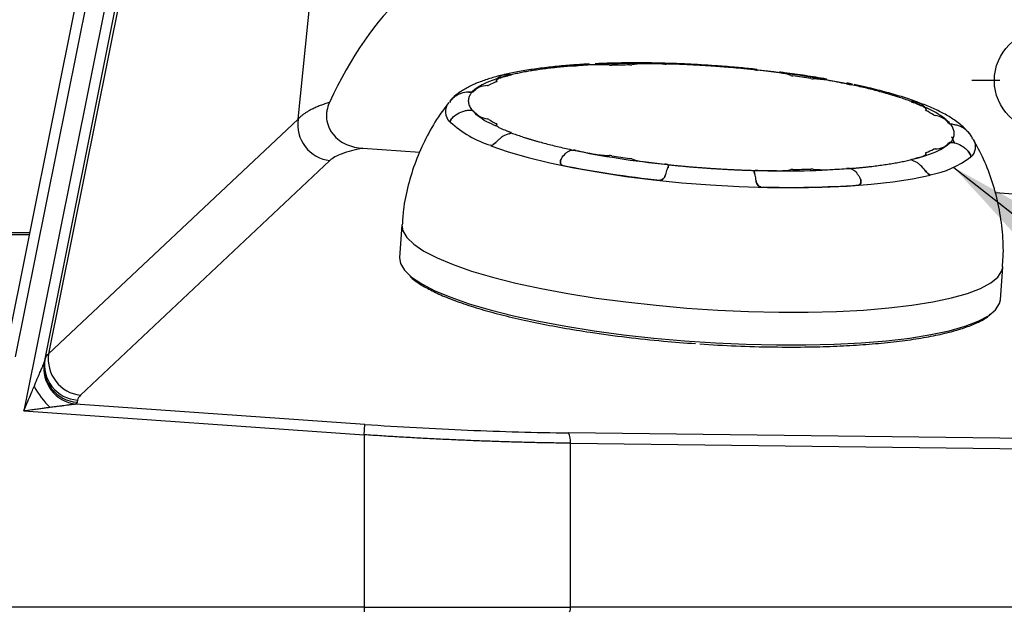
# Model space of a CAD drawing. Header units: millimetres. Extents: x 32 to 1440, y 32 to 1048.
# Tile 14 of 30: x 545 to 656, y 501 to 568. Entities that reach past the tile are written whole.
import ezdxf

# ---------------------------------------------------------------- set-up
doc = ezdxf.new("R2010")
doc.units = ezdxf.units.MM
doc.header["$LTSCALE"] = 5
doc.linetypes.add('CENTERX2', pattern=[20.32, 12.7, -2.54, 2.54, -2.54])
doc.layers.add('CENTER', color=40, linetype='CENTERX2')
doc.layers.add('DIMENSIONS', color=140, linetype='Continuous', lineweight=25)
doc.layers.add('TEXT', color=140, linetype='Continuous', lineweight=25)
doc.styles.add('SLDTEXTSTYLE0', font='TXT', dxfattribs={"width": 0.7})
doc.dimstyles.new('SLDDIMSTYLE0', dxfattribs={"dimtxt": 10.790039, "dimasz": 16.51, "dimexe": 0, "dimexo": 0.0625, "dimgap": 2.69751, "dimtad": 0, "dimtih": 1, "dimtoh": 1, "dimrnd": 1e-09, "dimzin": 4, "dimdsep": 46, "dimtxsty": 'SLDTEXTSTYLE0', "dimsah": 1, "dimcen": 0.09, "dimadec": 0, "dimazin": 1, "dimtfac": 1, "dimtofl": 0, "dimtmove": 0, "dimatfit": 3, "dimfxl": 0, "dimfrac": 2, "dimtolj": 1, "dimtzin": 12, "dimarcsym": 0})
doc.dimstyles.new('SLDDIMSTYLE2', dxfattribs={"dimtxt": 0.18, "dimasz": 16.51, "dimexe": 0, "dimexo": 0.0625, "dimgap": 0, "dimtad": 0, "dimtih": 1, "dimtoh": 1, "dimdec": 0, "dimrnd": 1e-09, "dimzin": 0, "dimdsep": 46, "dimtxsty": 'Standard', "dimsah": 1, "dimcen": 0.09, "dimadec": 0, "dimazin": 0, "dimtfac": 16.51, "dimtdec": 0, "dimtofl": 0, "dimtmove": 0, "dimatfit": 3, "dimfxl": 0, "dimfrac": 2, "dimtolj": 1, "dimtzin": 0, "dimarcsym": 0})

# ---------------------------------------------------------------- blocks, each defined once
blk = doc.blocks.new('_D_1')
at = {"layer": 'DIMENSIONS'}
for p, q in [((196.06, 533.76), (196.06, 721.48)), ((686.06, 533.76), (686.06, 721.48)), ((196.06, 705.6), (404.63, 705.6)), ((419.25, 705.6), (415.62, 705.6)), ((415.62, 705.6), (415.62, 688.45)), ((460.29, 705.6), (463.91, 705.6)), ((463.91, 705.6), (463.91, 688.45)), ((686.06, 705.6), (474.91, 705.6)), ((415.62, 688.45), (419.25, 688.45)), ((463.91, 688.45), (460.29, 688.45))]:
    blk.add_line(p, q, dxfattribs=at)
for points in [[(196.06, 705.6), (212.57, 703.06), (212.57, 708.14)], [(686.06, 705.6), (669.55, 708.14), (669.55, 703.06)]]:
    blk.add_solid(points, dxfattribs=at)
at = {"layer": 'DIMENSIONS', "char_height": 10.583, "attachment_point": 1, "style": 'SLDTEXTSTYLE0'}
for s, insert in [('490.0', (419.25, 721.66)), ('19.29', (419.25, 702.1))]:
    blk.add_mtext(s, dxfattribs=dict(at, insert=insert))
blk = doc.blocks.new('SW_CENTERMARKSYMBOL_0')
at = {"layer": 'CENTER', "color": 0}
for p, q in [((0, 5.08), (0, 8.24)), ((0, 0), (0, 2.54)), ((-5.08, 0), (-8.24, 0)), ((0, 0), (-2.54, 0)), ((0, 0), (0, -2.54)), ((0, 0), (2.54, 0)), ((5.08, 0), (8.24, 0)), ((0, -5.08), (0, -8.24))]:
    blk.add_line(p, q, dxfattribs=at)

msp = doc.modelspace()

# ---------------------------------------------------------------- linework, layer by layer
for p, q in [((576.740923, 556.437809), (581.627464, 604.853264)), ((559.258249, 583.217079), (548.57559, 529.936315)), ((557.605813, 582.503595), (545.772279, 523.482738)), ((548.13449, 529.16026), (558.782397, 582.267693)), ((553.570738, 579.232065), (543.666355, 529.833032)), ((544.84294, 529.597129), (554.926225, 579.888462)), ((618.427525, 562.698455), (618.561689, 562.728156)), ((600.037903, 561.463019), (600.597059, 561.520367)), ((600.811504, 561.444042), (600.811507, 561.444091)), ((607.431526, 562.502181), (606.889491, 562.417864)), ((607.431526, 562.502181), (607.223699, 562.469852)), ((628.227086, 562.081336), (628.303805, 562.027147)), ((628.543756, 562.055529), (628.264419, 562.085411)), ((639.302676, 560.392805), (638.687744, 560.526661)), ((594.005542, 558.59233), (593.83347, 558.381762)), ((593.913434, 558.51079), (593.899208, 558.307589)), ((593.913407, 558.510401), (593.913335, 558.509373)), ((593.914127, 558.510338), (593.921613, 558.516)), ((645.980844, 558.42439), (645.980843, 558.424377)), ((646.191716, 558.469121), (646.683859, 558.322669)), ((548.57559, 529.936315), (576.740923, 556.437809)), ((593.913676, 556.155282), (593.913614, 556.1544)), ((600.811052, 554.890177), (600.493499, 555.034347)), ((600.811506, 554.893335), (600.811518, 554.893495)), ((600.811507, 554.893348), (600.811522, 554.893565)), ((652.526138, 554.807165), (652.483565, 554.85372)), ((650.509138, 554.491243), (650.828088, 553.816476)), ((584.037802, 553.148805), (590.481319, 552.697687)), ((552.169488, 525.259378), (580.334821, 551.760872)), ((606.356263, 551.643144), (606.355985, 551.639172)), ((645.980844, 551.873647), (645.980841, 551.873598)), ((652.697343, 552.213433), (652.697442, 552.21485)), ((652.697343, 552.213433), (652.697415, 552.214461)), ((618.550021, 550.927369), (618.569777, 551.20956)), ((618.561689, 551.185317), (618.562876, 551.210033)), ((628.219188, 550.55345), (628.204934, 550.349854)), ((628.227086, 550.538498), (628.227015, 550.567872)), ((628.227086, 550.538498), (628.227015, 550.567872)), ((638.671554, 550.86125), (638.671667, 550.862876)), ((640.2925, 549.351179), (640.292728, 549.354437)), ((655.437323, 548.150042), (671.058388, 547.056393)), ((588.461291, 544.49423), (588.202194, 540.793444)), ((546.427126, 543.602631), (335.68965, 543.602631)), ((335.728586, 543.408438), (546.38819, 543.408438)), ((656.036151, 536.044311), (656.295248, 539.745097)), ((584.29161, 521.962173), (551.620806, 524.249494)), ((551.830909, 524.709864), (551.783282, 524.472317)), ((545.772279, 523.482738), (584.209663, 520.791692)), ((584.209663, 520.791692), (584.29161, 521.962173)), ((584.209663, 520.791692), (584.209663, 501.30067)), ((663.594323, 520.303012), (607.274741, 521.003283)), ((607.503377, 501.30067), (607.503377, 519.832802)), ((607.503377, 519.832802), (663.822959, 519.132532)), ((584.209663, 501.30067), (297.907113, 501.30067)), ((584.209663, 501.30067), (607.503377, 501.30067)), ((584.209663, 501.30067), (584.209663, 500.80067)), ((663.822959, 501.30067), (607.503377, 501.30067))]:
    msp.add_line(p, q)
at = {"flags": 128}
for points in [[(600.811052, 561.450405), (600.811262, 561.442015), (600.808302, 561.43386), (600.802191, 561.425992), (600.792967, 561.418461), (600.78069, 561.411315), (600.765437, 561.4046), (600.747305, 561.398358), (600.72641, 561.392629)], [(600.811052, 561.450405), (600.811262, 561.442015), (600.808302, 561.43386), (600.802191, 561.425992), (600.792967, 561.418461), (600.78069, 561.411315), (600.765437, 561.4046), (600.747305, 561.398358), (600.72641, 561.392629)], [(599.176828, 560.703675), (599.180131, 560.696094), (599.180967, 560.688647), (599.179332, 560.681371), (599.175234, 560.674303), (599.168695, 560.667477), (599.159745, 560.660927), (599.148429, 560.654686), (599.134804, 560.648784)], [(599.176828, 560.703675), (599.180131, 560.696094), (599.180967, 560.688647), (599.179332, 560.681371), (599.175234, 560.674303), (599.168695, 560.667477), (599.159745, 560.660927), (599.148429, 560.654686), (599.134804, 560.648784)], [(599.396261, 561.019797), (599.323064, 560.985359), (599.262547, 560.949127), (599.214981, 560.911266), (599.180581, 560.871944), (599.159501, 560.831339), (599.151836, 560.789634), (599.157621, 560.747015), (599.176828, 560.703675)], [(599.176828, 560.703675), (599.157621, 560.747015), (599.151836, 560.789634), (599.159501, 560.831339), (599.180581, 560.871944), (599.214981, 560.911266), (599.262547, 560.949127), (599.323064, 560.985359), (599.396261, 561.019797)], [(646.065941, 558.358456), (646.045046, 558.366982), (646.026914, 558.375651), (646.011661, 558.384408), (645.999384, 558.393197), (645.99016, 558.401962), (645.984049, 558.410648), (645.981089, 558.419199), (645.981299, 558.427561)], [(645.981299, 558.427561), (645.981089, 558.419199), (645.984049, 558.410648), (645.99016, 558.401962), (645.999384, 558.393197), (646.011661, 558.384408), (646.026914, 558.375651), (646.045046, 558.366982), (646.065941, 558.358456)], [(647.615523, 557.462103), (647.634731, 557.502872), (647.640515, 557.544717), (647.63285, 557.587448), (647.61177, 557.630874), (647.57737, 557.6748), (647.529805, 557.719027), (647.469287, 557.763359), (647.39609, 557.807594)], [(647.39609, 557.807594), (647.469287, 557.763359), (647.529805, 557.719027), (647.57737, 557.6748), (647.61177, 557.630874), (647.63285, 557.587448), (647.640515, 557.544717), (647.634731, 557.502872), (647.615523, 557.462103)], [(647.657547, 557.401587), (647.643922, 557.409313), (647.632607, 557.417068), (647.623657, 557.424816), (647.617117, 557.432517), (647.613019, 557.440134), (647.611385, 557.447628), (647.61222, 557.454963), (647.615523, 557.462103)], [(647.615523, 557.462103), (647.61222, 557.454963), (647.611385, 557.447628), (647.613019, 557.440134), (647.617117, 557.432517), (647.623657, 557.424816), (647.632607, 557.417068), (647.643922, 557.409313), (647.657547, 557.401587)], [(599.134804, 555.916151), (599.148429, 555.908426), (599.159745, 555.90067), (599.168695, 555.892922), (599.175234, 555.885221), (599.179332, 555.877604), (599.180967, 555.87011), (599.180131, 555.862775), (599.176828, 555.855636)], [(599.176828, 555.855636), (599.180131, 555.862775), (599.180967, 555.87011), (599.179332, 555.877604), (599.175234, 555.885221), (599.168695, 555.892922), (599.159745, 555.90067), (599.148429, 555.908426), (599.134804, 555.916151)], [(599.176828, 555.855636), (599.157621, 555.814866), (599.151836, 555.773022), (599.159501, 555.73029), (599.180581, 555.686864), (599.214981, 555.642939), (599.262547, 555.598711), (599.323064, 555.55438), (599.396261, 555.510144)], [(599.396261, 555.510144), (599.323064, 555.55438), (599.262547, 555.598711), (599.214981, 555.642939), (599.180581, 555.686864), (599.159501, 555.73029), (599.151836, 555.773022), (599.157621, 555.814866), (599.176828, 555.855636)], [(600.72641, 554.959283), (600.747305, 554.950757), (600.765437, 554.942088), (600.78069, 554.933331), (600.792967, 554.924542), (600.802191, 554.915777), (600.808302, 554.907091), (600.811262, 554.89854), (600.811052, 554.890177)], [(600.811052, 554.890177), (600.811262, 554.89854), (600.808302, 554.907091), (600.802191, 554.915777), (600.792967, 554.924542), (600.78069, 554.933331), (600.765437, 554.942088), (600.747305, 554.950757), (600.72641, 554.959283)], [(598.507643, 553.436886), (598.510706, 553.435729), (600.473411, 552.760694), (602.703762, 552.115621), (605.175611, 551.508072), (607.859978, 550.945171), (610.72539, 550.433517), (613.738254, 549.979108), (616.863245, 549.587273), (620.063728, 549.262604), (623.302178, 549.00891), (626.540628, 548.829163), (629.741111, 548.725471), (632.866102, 548.699051), (635.878966, 548.750211), (638.744378, 548.878352), (641.428745, 549.081972), (643.900594, 549.358682), (646.130945, 549.705241), (648.09365, 550.117583), (648.116788, 550.123231)], [(647.39609, 552.297941), (647.469287, 552.33238), (647.529805, 552.368611), (647.57737, 552.406473), (647.61177, 552.445794), (647.63285, 552.486399), (647.640515, 552.528104), (647.634731, 552.570723), (647.615523, 552.614064)], [(647.615523, 552.614064), (647.634731, 552.570723), (647.640515, 552.528104), (647.63285, 552.486399), (647.61177, 552.445794), (647.57737, 552.406473), (647.529805, 552.368611), (647.469287, 552.33238), (647.39609, 552.297941)], [(647.615523, 552.614064), (647.61222, 552.621645), (647.611385, 552.629092), (647.613019, 552.636367), (647.617117, 552.643435), (647.623657, 552.650261), (647.632607, 552.656811), (647.643922, 552.663052), (647.657547, 552.668954)], [(647.615523, 552.614064), (647.61222, 552.621645), (647.611385, 552.629092), (647.613019, 552.636367), (647.617117, 552.643435), (647.623657, 552.650261), (647.632607, 552.656811), (647.643922, 552.663052), (647.657547, 552.668954)], [(645.981299, 551.867333), (645.981089, 551.875724), (645.984049, 551.883879), (645.99016, 551.891746), (645.999384, 551.899277), (646.011661, 551.906423), (646.026914, 551.913138), (646.045046, 551.91938), (646.065941, 551.92511)], [(645.981299, 551.867333), (645.981089, 551.875724), (645.984049, 551.883879), (645.99016, 551.891746), (645.999384, 551.899277), (646.011661, 551.906423), (646.026914, 551.913138), (646.045046, 551.91938), (646.065941, 551.92511)], [(588.461286, 544.49416), (588.558807, 543.831642), (589.007223, 543.072304), (589.809381, 542.302868), (590.956777, 541.531489), (592.437248, 540.766345), (594.235102, 540.015547), (596.331281, 539.287053), (598.703564, 538.588586), (601.326805, 537.927548), (604.173196, 537.310948), (607.212566, 536.745322), (610.412696, 536.236665), (613.739664, 535.790369), (617.158204, 535.411166), (620.632077, 535.103074), (624.124461, 534.86936), (627.598335, 534.7125), (631.016874, 534.634159), (634.343842, 534.635166), (637.543972, 534.71551), (640.583342, 534.87434), (643.429734, 535.109973), (646.052975, 535.419909), (648.425258, 535.800865), (650.521436, 536.248802), (652.31929, 536.758971), (653.799762, 537.325965), (654.947158, 537.943774), (655.749315, 538.605848), (656.197732, 539.305169), (656.29525, 539.745134)], [(588.202194, 540.793444), (588.29971, 540.130856), (588.748127, 539.371518), (589.550284, 538.602081), (590.69768, 537.830703), (592.178152, 537.065559), (593.976006, 536.314761), (596.072184, 535.586267), (598.444468, 534.887799), (601.067708, 534.226762), (603.9141, 533.610162), (606.95347, 533.044536), (610.1536, 532.535879), (613.480568, 532.089583), (616.899108, 531.71038), (620.372981, 531.402288), (623.865365, 531.168573), (627.339238, 531.011714), (630.757778, 530.933373), (634.084746, 530.93438), (637.284876, 531.014724), (640.324246, 531.173554), (643.170637, 531.409186), (645.793878, 531.719123), (648.166161, 532.100079), (650.26234, 532.548016), (652.060194, 533.058185), (653.540665, 533.625179), (654.688061, 534.242988), (655.490219, 534.905061), (655.938635, 535.604383), (656.036151, 536.044311)]]:
    msp.add_lwpolyline(points, dxfattribs=at)
msp.add_circle((661.058388, 560.80067), 5.7)
for centre, radius, start, end in [((614.168136, 481.383879), 81.296224, 92.74704563, 94.26605116), ((610.354515, 560.866815), 1.721851, 91.35083442, 92.75070177), ((610.592143, 549.034526), 13.556516, 84.52803067, 91.17595878), ((612.09928, 564.759596), 2.240613, 264.50895727, 271.52469692), ((615.205379, 462.428696), 100.137433, 90.58284008, 91.74337852), ((614.19248, 563.780134), 1.219199, 269.73075073, 280.28824968), ((615.693644, 555.572015), 7.125064, 90.14008762, 100.37713836), ((615.709475, 560.695963), 2.001371, 89.68572341, 90.95198653), ((615.073133, 443.631487), 119.067576, 88.51074621, 89.68850582), ((618.226326, 564.181881), 1.524167, 267.79314151, 278.07846669), ((607.985922, 564.50177), 2.051339, 265.34414184, 273.76673959), ((628.778058, 563.549623), 1.597953, 254.53018184, 264.49335445), ((615.592952, 441.135763), 121.52404, 82.68215485, 83.8439866), ((630.809613, 559.626816), 2.059918, 81.44261803, 82.68476887), ((630.083835, 554.148393), 7.585973, 72.36420132, 82.17896415), ((602.459944, 551.979843), 9.284778, 110.98528306, 116.65357225), ((599.488831, 560.797848), 0.24048, 107.43672373, 112.6398514), ((605.550505, 541.570222), 20.400973, 103.67793331, 107.49718175), ((632.773037, 562.613488), 1.296011, 252.44448737, 262.57699238), ((617.827485, 458.722875), 103.664235, 80.67007323, 81.8041343), ((634.994168, 563.256882), 2.269971, 260.85653144, 267.81129153), ((634.379689, 547.280636), 13.718088, 81.19972184, 87.79506892), ((636.199523, 559.065761), 1.79329, 79.69021844, 81.05264971), ((621.223076, 476.707636), 85.502039, 78.22480682, 79.69357163), ((639.084421, 562.470294), 2.100883, 258.66959102, 266.95818928), ((596.403137, 559.807968), 0.299835, 271.62646226, 302.63343111), ((599.092594, 557.002145), 3.592918, 122.54201574, 134.71184796), ((597.225011, 559.929574), 0.120497, 114.45679482, 122.70807986), ((598.309222, 557.045505), 3.201366, 93.19506772, 110.74775592), ((598.105681, 560.747034), 0.505763, 272.84590927, 291.96289084), ((595.005712, 557.286479), 1.628137, 143.00029668, 224.61979005), ((637.915636, 536.758576), 23.086409, 65.81008463, 69.32695193), ((596.353954, 557.083527), 0.342522, 52.00093272, 80.30296982), ((599.836413, 560.263825), 4.378768, 221.65610912, 232.32020109), ((647.261813, 557.56395), 0.278195, 61.13994464, 65.86117075), ((642.639931, 547.708208), 10.915039, 57.54396384, 62.6324075), ((580.800093, 555.837698), 4.10329, 171.59026034, 263.48923346), ((602.013688, 564.886887), 11.932799, 227.30174821, 252.87462313), ((597.248212, 556.912041), 0.144003, 232.17374081, 239.49973348), ((598.803276, 559.948487), 3.555247, 242.7446282, 259.09668071), ((598.02724, 555.903859), 0.563164, 61.62940589, 79.4043557), ((604.15242, 565.60953), 10.915039, 237.54396384, 242.6324075), ((648.765112, 557.41388), 0.563164, 241.62940589, 259.4043557), ((647.989076, 553.369251), 3.555247, 62.7446282, 79.09668071), ((649.544139, 556.405697), 0.144003, 52.17374081, 59.49973348), ((646.955939, 553.053913), 4.378768, 41.65610912, 52.32020109), ((650.438398, 556.234212), 0.342522, 232.00093272, 260.30296982), ((599.530539, 555.753788), 0.278195, 241.13994464, 245.86117075), ((608.876715, 576.559162), 23.086409, 245.81008463, 249.32695193), ((647.699757, 556.315594), 3.592918, 302.54201574, 314.71184796), ((650.389214, 553.50977), 0.299835, 91.62646226, 122.63343111), ((651.682151, 553.322231), 1.55543, 312.87450816, 30.53769005), ((607.707931, 550.847445), 2.100883, 78.66959102, 86.95818928), ((625.569275, 636.610103), 85.502039, 258.22480682, 259.69357163), ((644.332407, 561.337896), 9.284778, 290.98528306, 296.65357225), ((648.68667, 552.570704), 0.505763, 92.84590927, 111.96289084), ((648.483129, 556.272234), 3.201366, 273.19506772, 290.74775592), ((649.567341, 553.388164), 0.120497, 294.45679482, 302.70807986), ((610.592828, 554.251978), 1.79329, 259.69021844, 261.05264971), ((612.412662, 566.037103), 13.718088, 261.19972184, 267.79506892), ((611.798183, 550.060857), 2.269971, 80.85653144, 87.81129153), ((628.964866, 654.594863), 103.664235, 260.67007323, 261.8041343), ((614.019314, 550.704251), 1.296011, 72.44448737, 82.57699238), ((616.708517, 559.169345), 7.585973, 252.36420132, 262.17896415), ((615.982738, 553.690922), 2.059918, 261.44261803, 262.68476887), ((631.199399, 672.181975), 121.52404, 262.68215485, 263.8439866), ((641.241847, 571.747516), 20.400973, 283.67793331, 287.49718175), ((647.30352, 552.519891), 0.24048, 287.43672373, 292.6398514), ((646.422378, 560.18026), 10.158045, 279.55865183, 308.08020348), ((629.531531, 663.598232), 114.675758, 258.44216409, 264.03204344), ((618.014293, 549.768116), 1.597953, 74.53018184, 84.49335445), ((628.566025, 549.135858), 1.524167, 87.79314151, 98.07846669), ((631.719218, 669.686251), 119.067576, 268.51074621, 269.68850582), ((631.082877, 552.621776), 2.001371, 269.68572341, 270.95198653), ((631.098708, 557.745723), 7.125064, 270.14008762, 280.37713836), ((632.599871, 549.537605), 1.219199, 89.73075073, 100.28824968), ((631.586972, 650.889043), 100.137433, 270.58284008, 271.74337852), ((634.693071, 548.558142), 2.240613, 84.50895727, 91.52469692), ((636.200209, 564.283212), 13.556516, 264.52803067, 271.17595878), ((636.437836, 552.450923), 1.721851, 271.35083442, 272.75070177), ((632.624215, 631.93386), 81.296224, 272.74704563, 274.26605116), ((638.806429, 548.815968), 2.051339, 85.34414184, 93.76673959), ((632.281788, 659.488017), 110.755016, 268.30236451, 274.02385409), ((552.083054, 528.67008), 3.968235, 169.43283561, 266.35692452), ((552.634759, 529.336204), 4.10329, 171.59026034, 263.48923346), ((552.152595, 528.348328), 4.133188, 172.0501967, 262.60763343), ((552.035427, 528.432533), 3.968235, 169.43283561, 266.35692452), ((556.45648, 531.630445), 10.949219, 209.52855023, 225.12930374), ((605.532363, 520.055364), 1.98354, 353.55758781, 28.5478373), ((606.923357, 501.184044), 0.591629, 319.60930809, 11.36905451)]:
    msp.add_arc(centre, radius, start, end)
msp.add_ellipse((595.060858, 532.728874), major_axis=(-4.233686, -41.947026), ratio=0.4981008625, start_param=3.1918233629, end_param=4.1072686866)
for points, knots in [([(609.63673, 562.66174), (609.425685, 562.652545), (608.587032, 562.616005), (607.805239, 562.553273), (607.220183, 562.506328)], [0, 0, 0, 0, 0.2516479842, 1, 1, 1, 1]), ([(618.369091, 562.740042), (618.053483, 562.749915), (617.042847, 562.781531), (615.324626, 562.799274), (613.213358, 562.788181), (611.514186, 562.75239), (610.560312, 562.705405), (610.288602, 562.692021)], [0, 0, 0, 0, 0.112080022, 0.358900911, 0.6212125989, 0.8921024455, 1, 1, 1, 1]), ([(623.80338, 562.475141), (622.761846, 562.540919), (621.305874, 562.63287), (619.494832, 562.710089), (618.728329, 562.730484), (618.369091, 562.740042)], [0, 0, 0, 0, 0.5717868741, 0.7993083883, 1, 1, 1, 1]), ([(618.563095, 562.717845), (618.564483, 562.715334), (618.569086, 562.707012), (618.524528, 562.689195), (618.465543, 562.677711), (618.440516, 562.672839)], [0, 0, 0, 0, 0.1991832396, 0.6602167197, 1, 1, 1, 1]), ([(618.563095, 562.717845), (618.564483, 562.715334), (618.569086, 562.707012), (618.524528, 562.689195), (618.465543, 562.677711), (618.440516, 562.672839)], [0, 0, 0, 0, 0.1991832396, 0.6602167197, 1, 1, 1, 1]), ([(623.396176, 562.436229), (623.229745, 562.447184), (622.897103, 562.46908), (622.398579, 562.499484), (621.900876, 562.528068), (621.403995, 562.55466), (620.907935, 562.579306), (620.4127, 562.60199), (619.918278, 562.622728), (619.424711, 562.641473), (618.931849, 562.658403), (618.604366, 562.668025), (618.440516, 562.672839)], [0, 0, 0, 0, 0.1001983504, 0.2002645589, 0.3002315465, 0.400132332, 0.5, 0.599867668, 0.6997684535, 0.7997354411, 0.8998016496, 1, 1, 1, 1]), ([(600.036783, 561.470834), (600.017911, 561.466886), (599.480629, 561.354489), (598.551238, 561.089375), (597.254798, 560.661299), (596.091231, 560.159583), (595.066234, 559.545812), (594.360151, 559.038868), (594.054925, 558.654528), (594.005107, 558.591797)], [0, 0, 0, 0, 0.0070038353, 0.1993907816, 0.3923374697, 0.5866948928, 0.7821934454, 0.9644504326, 1, 1, 1, 1]), ([(599.239155, 561.084808), (599.435929, 561.24031), (599.649489, 561.354707), (599.994558, 561.465752), (600.113472, 561.492205), (600.352846, 561.522743), (600.474133, 561.52713), (600.597059, 561.520367)], [0, 0, 0, 0, 0.5, 0.5, 0.75, 0.75, 1, 1, 1, 1]), ([(607.220183, 562.506328), (607.138678, 562.500673), (606.373612, 562.447588), (605.025038, 562.3044), (603.199946, 562.072532), (601.524323, 561.798149), (600.526424, 561.578573), (600.036783, 561.470834)], [0, 0, 0, 0, 0.0291227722, 0.2733694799, 0.5184309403, 0.7637077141, 1, 1, 1, 1]), ([(607.819413, 562.4572), (607.682914, 562.446289), (607.410092, 562.42448), (607.007712, 562.389376), (606.61076, 562.352553), (606.219699, 562.313837), (605.834405, 562.273275), (605.454912, 562.230855), (605.081211, 562.18658), (604.713304, 562.140449), (604.351192, 562.092462), (603.876521, 562.026066), (603.299501, 561.938701), (602.634083, 561.827024), (601.997092, 561.708461), (601.385846, 561.583583), (601.00278, 561.494828), (600.811052, 561.450405)], [0, 0, 0, 0, 0.0500952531, 0.1001255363, 0.1501073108, 0.2000570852, 0.2499914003, 0.2999268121, 0.3498798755, 0.3998671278, 0.4499050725, 0.500010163, 0.6001317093, 0.7000591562, 0.7999247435, 0.8998609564, 1, 1, 1, 1]), ([(628.351835, 562.009562), (628.187986, 562.026678), (627.860502, 562.060887), (627.367641, 562.109923), (626.874073, 562.157239), (626.379652, 562.202674), (625.884416, 562.246274), (625.388357, 562.288022), (624.891476, 562.327934), (624.393773, 562.365964), (623.895248, 562.402283), (623.562606, 562.424909), (623.396176, 562.436229)], [0, 0, 0, 0, 0.1001983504, 0.2002645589, 0.3002315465, 0.400132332, 0.5, 0.599867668, 0.6997684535, 0.7997354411, 0.8998016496, 1, 1, 1, 1]), ([(628.264419, 562.085411), (628.116642, 562.10138), (627.36572, 562.182524), (625.877517, 562.318986), (624.533611, 562.420164), (623.80338, 562.475141)], [0, 0, 0, 0, 0.1006235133, 0.5113102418, 1, 1, 1, 1]), ([(628.351835, 562.009562), (628.318779, 562.020781), (628.252661, 562.04322), (628.217881, 562.065922), (628.22259, 562.072265), (628.223548, 562.073555)], [0, 0, 0, 0, 0.44334972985, 0.88677501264, 1, 1, 1, 1]), ([(628.227026, 562.072715), (628.225637, 562.069922), (628.221581, 562.061762), (628.267527, 562.037214), (628.32672, 562.0178), (628.351835, 562.009562)], [0, 0, 0, 0, 0.2305475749, 0.673524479, 1, 1, 1, 1]), ([(636.432434, 560.953959), (636.411863, 560.957861), (635.637823, 561.104698), (634.044347, 561.350502), (632.281749, 561.61356), (631.293875, 561.732908), (631.10564, 561.75565)], [0, 0, 0, 0, 0.0123901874, 0.4662288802, 0.8982920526, 1, 1, 1, 1]), ([(645.981299, 558.427561), (645.886103, 558.462675), (645.695835, 558.532859), (645.401256, 558.637304), (645.100237, 558.741038), (644.792103, 558.844007), (644.477036, 558.946226), (644.154987, 559.047691), (643.825969, 559.148402), (643.48998, 559.248359), (643.147017, 559.347564), (642.680863, 559.478714), (642.082606, 559.640257), (641.340801, 559.830022), (640.575327, 560.015384), (639.788049, 560.196784), (639.244825, 560.313802), (638.972938, 560.372371)], [0, 0, 0, 0, 0.0500952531, 0.1001255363, 0.1501073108, 0.2000570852, 0.2499914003, 0.2999268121, 0.3498798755, 0.3998671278, 0.4499050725, 0.500010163, 0.6001317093, 0.7000591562, 0.7999247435, 0.8998609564, 1, 1, 1, 1]), ([(646.6953, 558.356941), (646.659588, 558.371117), (646.107024, 558.590463), (644.873488, 558.984169), (642.97788, 559.536231), (641.190827, 559.989682), (639.992699, 560.244764), (639.540096, 560.341124)], [0, 0, 0, 0, 0.0187464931, 0.2900651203, 0.562451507, 0.834712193, 1, 1, 1, 1]), ([(595.986794, 559.485131), (595.69177, 559.47695), (595.406846, 559.425783), (594.994336, 559.28571), (594.859844, 559.228251), (594.603845, 559.094922), (594.481324, 559.018745), (594.36442, 558.932819)], [0, 0, 0, 0, 0.5, 0.5, 0.75, 0.75, 1, 1, 1, 1]), ([(595.986794, 559.485131), (595.69177, 559.47695), (595.406846, 559.425783), (594.994336, 559.28571), (594.859844, 559.228251), (594.603845, 559.094922), (594.481324, 559.018745), (594.36442, 558.932819)], [0, 0, 0, 0, 0.5, 0.5, 0.75, 0.75, 1, 1, 1, 1]), ([(596.411648, 559.508254), (596.382442, 559.475709), (596.324067, 559.410661), (596.247841, 559.311985), (596.180006, 559.212596), (596.121367, 559.112409), (596.071709, 559.011448), (596.03109, 558.909707), (595.999494, 558.807186), (595.976925, 558.703885), (595.963384, 558.599805), (595.957362, 558.460119), (595.972379, 558.284115), (596.026393, 558.070963), (596.117244, 557.856055), (596.241717, 557.639484), (596.354966, 557.49398), (596.411648, 557.421155)], [0, 0, 0, 0, 0.0500952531, 0.1001255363, 0.1501073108, 0.2000570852, 0.2499914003, 0.2999268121, 0.3498798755, 0.3998671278, 0.4499050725, 0.500010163, 0.6001317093, 0.7000591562, 0.7999247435, 0.8998609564, 1, 1, 1, 1]), ([(580.285432, 558.325252), (580.195988, 558.297677), (580.015993, 558.242186), (579.755109, 558.155736), (579.499266, 558.066242), (579.249662, 557.97347), (579.006522, 557.877444), (578.770346, 557.778124), (578.541569, 557.675498), (578.320652, 557.569558), (578.065574, 557.438469), (577.782798, 557.278809), (577.48229, 557.086673), (577.205027, 556.882233), (576.95144, 556.665707), (576.811847, 556.514588), (576.740923, 556.437809)], [0, 0, 0, 0, 0.0527843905, 0.1062223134, 0.1603144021, 0.2150612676, 0.2704634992, 0.3265216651, 0.3832363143, 0.4406079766, 0.4986371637, 0.5921095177, 0.6889804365, 0.7892515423, 0.8929242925, 1, 1, 1, 1]), ([(580.285607, 558.325171), (580.151285, 558.034087), (580.055022, 557.732346), (579.972316, 557.26246), (579.955235, 557.101968), (579.943962, 556.784487), (579.949472, 556.626522), (579.999726, 556.154976), (580.080362, 555.840124), (580.263265, 555.401945), (580.334535, 555.260475), (580.49756, 554.986663), (580.589575, 554.854329), (580.887376, 554.482203), (581.119127, 554.261145), (581.630479, 553.879107), (581.905315, 553.720834), (582.487952, 553.460618), (582.791336, 553.361161), (583.405927, 553.216799), (583.719218, 553.171109), (584.037802, 553.148805)], [0, 0, 0, 0, 0.125, 0.125, 0.1875, 0.1875, 0.25, 0.25, 0.375, 0.375, 0.4375, 0.4375, 0.5, 0.5, 0.625, 0.625, 0.75, 0.75, 0.875, 0.875, 1, 1, 1, 1]), ([(593.783363, 558.316821), (593.370987, 557.780485), (592.386747, 556.500382), (591.12481, 554.268278), (589.974579, 551.687558), (589.138927, 548.984798), (588.631323, 546.573325), (588.535198, 545.061868), (588.498949, 544.491899)], [0, 0, 0, 0, 0.1351539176, 0.3225792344, 0.5102706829, 0.698142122, 0.8861695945, 1, 1, 1, 1]), ([(593.914428, 558.510704), (593.91409, 558.51044), (593.910025, 558.507267), (593.933771, 558.539654), (594.005784, 558.623539), (594.150409, 558.767613), (594.294799, 558.879075), (594.36442, 558.932819)], [0, 0, 0, 0, 0.0125303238, 0.1504916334, 0.3634263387, 0.6930606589, 1, 1, 1, 1]), ([(594.36442, 558.932819), (594.285496, 558.871617), (594.133727, 558.753928), (594.038263, 558.653004), (593.992443, 558.604564)], [0, 0, 0, 0, 0.5200236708, 1, 1, 1, 1]), ([(646.191716, 558.469121), (646.432164, 558.450103), (646.658872, 558.388582), (646.978694, 558.23369), (647.081466, 558.171429), (647.274037, 558.029022), (647.364626, 557.948532), (647.449377, 557.858525)], [0, 0, 0, 0, 0.5, 0.5, 0.75, 0.75, 1, 1, 1, 1]), ([(652.261126, 555.096961), (652.11983, 555.259078), (651.657222, 555.78985), (650.734512, 556.439567), (649.503135, 557.162968), (648.185478, 557.788091), (647.183618, 558.170534), (646.6953, 558.356941)], [0, 0, 0, 0, 0.10709768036, 0.35063950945, 0.57347555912, 0.79210708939, 1, 1, 1, 1]), ([(594.36442, 556.780748), (594.598229, 556.96895), (594.852743, 557.119507), (595.265014, 557.289886), (595.407252, 557.336932), (595.693892, 557.409202), (595.839282, 557.434872), (595.986794, 557.449817)], [0, 0, 0, 0, 0.5, 0.5, 0.75, 0.75, 1, 1, 1, 1]), ([(594.36442, 556.780748), (594.598229, 556.96895), (594.852743, 557.119507), (595.265014, 557.289886), (595.407252, 557.336932), (595.693892, 557.409202), (595.839282, 557.434872), (595.986794, 557.449817)], [0, 0, 0, 0, 0.5, 0.5, 0.75, 0.75, 1, 1, 1, 1]), ([(599.142499, 555.647703), (598.756873, 555.812789), (597.397308, 556.394818), (596.823034, 556.992791), (596.411648, 557.421155)], [0, 0, 0, 0, 0.2836393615, 1, 1, 1, 1]), ([(594.36442, 556.780748), (594.298744, 556.727883), (594.238797, 556.671168), (594.128772, 556.551022), (594.079226, 556.487901), (593.995691, 556.363006), (593.96024, 556.299067), (593.914709, 556.185354), (593.905457, 556.135683), (593.921613, 556.117052)], [0, 0, 0, 0, 0.25, 0.25, 0.5, 0.5, 0.75, 0.75, 1, 1, 1, 1]), ([(593.921613, 556.117052), (593.915346, 556.125324), (593.908853, 556.133894), (593.913842, 556.154136), (593.914016, 556.15484)], [0, 0, 0, 0, 0.9652346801, 1, 1, 1, 1]), ([(593.93065, 556.223719), (593.930788, 556.224294), (593.939863, 556.262207), (594.011675, 556.392873), (594.148817, 556.588219), (594.294281, 556.718115), (594.36442, 556.780748)], [0, 0, 0, 0, 0.0038498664, 0.2535412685, 0.6400769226, 1, 1, 1, 1]), ([(650.380704, 553.809484), (650.40991, 553.842029), (650.468284, 553.907077), (650.544511, 554.005754), (650.612346, 554.105143), (650.670985, 554.205329), (650.720642, 554.30629), (650.761262, 554.408032), (650.792857, 554.510553), (650.815426, 554.613853), (650.828967, 554.717933), (650.834989, 554.85762), (650.819972, 555.033624), (650.765958, 555.246775), (650.675107, 555.461683), (650.550634, 555.678254), (650.437386, 555.823758), (650.380704, 555.896584)], [0, 0, 0, 0, 0.0500952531, 0.1001255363, 0.1501073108, 0.2000570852, 0.2499914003, 0.2999268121, 0.3498798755, 0.3998671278, 0.4499050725, 0.500010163, 0.6001317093, 0.7000591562, 0.7999247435, 0.8998609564, 1, 1, 1, 1]), ([(600.597059, 554.797532), (600.351207, 554.739354), (600.113265, 554.640416), (599.768004, 554.431967), (599.6553, 554.352355), (599.440492, 554.177143), (599.337542, 554.081068), (599.239155, 553.976313)], [0, 0, 0, 0, 0.5, 0.5, 0.75, 0.75, 1, 1, 1, 1]), ([(600.597059, 554.797532), (600.351207, 554.739354), (600.113265, 554.640416), (599.768004, 554.431967), (599.6553, 554.352355), (599.440492, 554.177143), (599.337542, 554.081068), (599.239155, 553.976313)], [0, 0, 0, 0, 0.5, 0.5, 0.75, 0.75, 1, 1, 1, 1]), ([(600.811052, 554.890177), (600.906248, 554.855063), (601.096517, 554.78488), (601.391096, 554.680434), (601.692115, 554.576701), (602.000248, 554.473731), (602.315315, 554.371512), (602.637364, 554.270048), (602.966382, 554.169337), (603.302372, 554.069379), (603.645334, 553.970175), (604.111489, 553.839024), (604.709745, 553.677481), (605.451551, 553.487717), (606.217025, 553.302354), (607.004302, 553.120954), (607.547526, 553.003936), (607.819413, 552.945368)], [0, 0, 0, 0, 0.0500952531, 0.1001255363, 0.1501073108, 0.2000570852, 0.2499914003, 0.2999268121, 0.3498798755, 0.3998671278, 0.4499050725, 0.500010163, 0.6001317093, 0.7000591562, 0.7999247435, 0.8998609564, 1, 1, 1, 1]), ([(652.324112, 555.054091), (652.117574, 555.255411), (651.885156, 555.420473), (651.498409, 555.614656), (651.363337, 555.669963), (651.087989, 555.758976), (650.94679, 555.793183), (650.801981, 555.816836)], [0, 0, 0, 0, 0.5, 0.5, 0.75, 0.75, 1, 1, 1, 1]), ([(652.324112, 555.054091), (652.117574, 555.255411), (651.885156, 555.420473), (651.498409, 555.614656), (651.363337, 555.669963), (651.087989, 555.758976), (650.94679, 555.793183), (650.801981, 555.816836)], [0, 0, 0, 0, 0.5, 0.5, 0.75, 0.75, 1, 1, 1, 1]), ([(652.537125, 554.817497), (652.524705, 554.834316), (652.471647, 554.90616), (652.388101, 554.98993), (652.324112, 555.054091)], [0, 0, 0, 0, 0.2340966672, 1, 1, 1, 1]), ([(652.324112, 555.054091), (652.391977, 554.983916), (652.528408, 554.842841), (652.63924, 554.686807), (652.691142, 554.597765), (652.695227, 554.583524), (652.697002, 554.577334)], [0, 0, 0, 0, 0.3489944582, 0.7015966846, 0.8702998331, 1, 1, 1, 1]), ([(652.91571, 554.233289), (652.840739, 554.381353), (652.730706, 554.598663), (652.575005, 554.7574), (652.525391, 554.807982)], [0, 0, 0, 0, 0.6813490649, 1, 1, 1, 1]), ([(599.239155, 553.976313), (599.183882, 553.917464), (599.125144, 553.860053), (599.001974, 553.747469), (598.937911, 553.6927), (598.80937, 553.593696), (598.742949, 553.547575), (598.612559, 553.482681), (598.547418, 553.465163), (598.499913, 553.483157)], [0, 0, 0, 0, 0.25, 0.25, 0.5, 0.5, 0.75, 0.75, 1, 1, 1, 1]), ([(598.499913, 553.483157), (598.547416, 553.465163), (598.612505, 553.482669), (598.742778, 553.547474), (598.808881, 553.593334), (599.002417, 553.742355), (599.128706, 553.858716), (599.239155, 553.976313)], [0, 0, 0, 0, 0.25, 0.25, 0.5, 0.5, 1, 1, 1, 1]), ([(650.801981, 553.781522), (651.0916, 553.712508), (651.365291, 553.603216), (651.752362, 553.379946), (651.876922, 553.295533), (652.110684, 553.111243), (652.220843, 553.010855), (652.324112, 552.90202)], [0, 0, 0, 0, 0.5, 0.5, 0.75, 0.75, 1, 1, 1, 1]), ([(650.801981, 553.781522), (651.0916, 553.712508), (651.365291, 553.603216), (651.752362, 553.379946), (651.876922, 553.295533), (652.110684, 553.111243), (652.220843, 553.010855), (652.324112, 552.90202)], [0, 0, 0, 0, 0.5, 0.5, 0.75, 0.75, 1, 1, 1, 1]), ([(656.257481, 539.746097), (656.293058, 540.117879), (656.418664, 541.430443), (656.303795, 543.701132), (655.919544, 546.5157), (655.196243, 549.270127), (654.23483, 551.850743), (653.374512, 553.429757), (652.968253, 554.175401)], [0, 0, 0, 0, 0.0744816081, 0.2629549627, 0.4516880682, 0.6407774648, 0.8303675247, 1, 1, 1, 1]), ([(584.037802, 553.148805), (583.127585, 552.976845), (582.348951, 552.770917), (581.102, 552.303531), (580.63373, 552.042124), (580.33482, 551.760872)], [0, 0, 0, 0, 0.5, 0.5, 1, 1, 1, 1]), ([(606.465685, 551.970962), (606.607556, 552.195706), (606.760405, 552.386671), (607.00585, 552.623356), (607.090189, 552.693415), (607.259493, 552.812322), (607.345047, 552.861774), (607.431526, 552.900977)], [0, 0, 0, 0, 0.5, 0.5, 0.75, 0.75, 1, 1, 1, 1]), ([(606.465685, 551.970962), (606.607556, 552.195706), (606.760405, 552.386671), (607.00585, 552.623356), (607.090189, 552.693415), (607.259493, 552.812322), (607.345047, 552.861774), (607.431526, 552.900977)], [0, 0, 0, 0, 0.5, 0.5, 0.75, 0.75, 1, 1, 1, 1]), ([(652.324112, 552.90202), (652.382128, 552.840877), (652.434242, 552.776663), (652.528282, 552.64286), (652.569724, 552.573651), (652.637864, 552.438605), (652.665744, 552.370428), (652.699003, 552.251442), (652.70365, 552.200841), (652.687494, 552.184373)], [0, 0, 0, 0, 0.25, 0.25, 0.5, 0.5, 0.75, 0.75, 1, 1, 1, 1]), ([(652.687494, 552.184373), (652.703649, 552.20084), (652.699004, 552.251402), (652.6658, 552.370264), (652.638104, 552.438096), (652.535569, 552.64141), (652.440042, 552.779841), (652.324112, 552.90202)], [0, 0, 0, 0, 0.25, 0.25, 0.5, 0.5, 1, 1, 1, 1]), ([(606.555441, 551.24776), (606.48509, 551.262471), (606.434426, 551.312098), (606.372035, 551.430367), (606.357958, 551.498476), (606.348995, 551.70369), (606.386054, 551.844813), (606.465685, 551.970962)], [0, 0, 0, 0, 0.25, 0.25, 0.5, 0.5, 1, 1, 1, 1]), ([(606.465685, 551.970962), (606.425835, 551.907832), (606.397501, 551.841985), (606.36039, 551.705519), (606.352012, 551.635298), (606.357906, 551.498989), (606.371975, 551.430532), (606.434379, 551.312137), (606.485088, 551.262471), (606.555441, 551.24776)], [0, 0, 0, 0, 0.25, 0.25, 0.5, 0.5, 0.75, 0.75, 1, 1, 1, 1]), ([(638.972938, 550.860538), (639.109438, 550.87145), (639.38226, 550.893258), (639.784639, 550.928362), (640.181592, 550.965186), (640.572653, 551.003901), (640.957947, 551.044463), (641.33744, 551.086883), (641.711141, 551.131158), (642.079047, 551.17729), (642.44116, 551.225277), (642.915831, 551.291673), (643.49285, 551.379037), (644.158268, 551.490714), (644.795259, 551.609278), (645.406505, 551.734155), (645.789572, 551.822911), (645.981299, 551.867333)], [0, 0, 0, 0, 0.0500952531, 0.1001255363, 0.1501073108, 0.2000570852, 0.2499914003, 0.2999268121, 0.3498798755, 0.3998671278, 0.4499050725, 0.500010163, 0.6001317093, 0.7000591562, 0.7999247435, 0.8998609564, 1, 1, 1, 1]), ([(647.449377, 550.750031), (647.279874, 550.984051), (647.088411, 551.185273), (646.768865, 551.43879), (646.657116, 551.51469), (646.429034, 551.645436), (646.31194, 551.700925), (646.191716, 551.746286)], [0, 0, 0, 0, 0.5, 0.5, 0.75, 0.75, 1, 1, 1, 1]), ([(647.449377, 550.750031), (647.279874, 550.984051), (647.088411, 551.185273), (646.768865, 551.43879), (646.657116, 551.51469), (646.429034, 551.645436), (646.31194, 551.700925), (646.191716, 551.746286)], [0, 0, 0, 0, 0.5, 0.5, 0.75, 0.75, 1, 1, 1, 1]), ([(618.561689, 551.185317), (618.507443, 551.088612), (618.452576, 550.952863), (618.369363, 550.691722), (618.341558, 550.595039), (618.287261, 550.387553), (618.260566, 550.276145), (618.234337, 550.156881)], [0, 0, 0, 0, 0.5, 0.5, 0.75, 0.75, 1, 1, 1, 1]), ([(618.561689, 551.185317), (618.507443, 551.088612), (618.452576, 550.952863), (618.369363, 550.691722), (618.341558, 550.595039), (618.287261, 550.387553), (618.260566, 550.276145), (618.234337, 550.156881)], [0, 0, 0, 0, 0.5, 0.5, 0.75, 0.75, 1, 1, 1, 1]), ([(618.440516, 551.308176), (618.604366, 551.29106), (618.931849, 551.256851), (619.424711, 551.207816), (619.918278, 551.1605), (620.4127, 551.115064), (620.907935, 551.071465), (621.403995, 551.029717), (621.900876, 550.989804), (622.398579, 550.951775), (622.897103, 550.915455), (623.229745, 550.89283), (623.396176, 550.881509)], [0, 0, 0, 0, 0.1001983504, 0.2002645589, 0.3002315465, 0.400132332, 0.5, 0.599867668, 0.6997684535, 0.7997354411, 0.8998016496, 1, 1, 1, 1]), ([(618.563834, 551.230001), (618.564072, 551.232306), (618.566094, 551.251913), (618.523652, 551.278829), (618.465282, 551.299434), (618.440516, 551.308176)], [0, 0, 0, 0, 0.0712314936, 0.6059273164, 1, 1, 1, 1]), ([(623.396176, 550.881509), (623.562606, 550.870554), (623.895248, 550.848658), (624.393773, 550.818254), (624.891476, 550.78967), (625.388357, 550.763079), (625.884416, 550.738433), (626.379652, 550.715749), (626.874073, 550.69501), (627.367641, 550.676266), (627.860502, 550.659336), (628.187986, 550.649714), (628.351835, 550.644899)], [0, 0, 0, 0, 0.1001983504, 0.2002645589, 0.3002315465, 0.400132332, 0.5, 0.599867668, 0.6997684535, 0.7997354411, 0.8998016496, 1, 1, 1, 1]), ([(628.454195, 549.472957), (628.429008, 549.71668), (628.397126, 549.92863), (628.339444, 550.199753), (628.318578, 550.281763), (628.274677, 550.424892), (628.251507, 550.486696), (628.227086, 550.538498)], [0, 0, 0, 0, 0.5, 0.5, 0.75, 0.75, 1, 1, 1, 1]), ([(628.454195, 549.472957), (628.429008, 549.71668), (628.397126, 549.92863), (628.339444, 550.199753), (628.318578, 550.281763), (628.274677, 550.424892), (628.251507, 550.486696), (628.227086, 550.538498)], [0, 0, 0, 0, 0.5, 0.5, 0.75, 0.75, 1, 1, 1, 1]), ([(639.357249, 550.764472), (639.524802, 550.663279), (639.681861, 550.52324), (639.90199, 550.255961), (639.972462, 550.157289), (640.103969, 549.946043), (640.165547, 549.832848), (640.222846, 549.711894)], [0, 0, 0, 0, 0.5, 0.5, 0.75, 0.75, 1, 1, 1, 1]), ([(639.357249, 550.764472), (639.524802, 550.663279), (639.681861, 550.52324), (639.90199, 550.255961), (639.972462, 550.157289), (640.103969, 549.946043), (640.165547, 549.832848), (640.222846, 549.711894)], [0, 0, 0, 0, 0.5, 0.5, 0.75, 0.75, 1, 1, 1, 1]), ([(648.109194, 550.163247), (648.06169, 550.151612), (648.001203, 550.177522), (647.883187, 550.258943), (647.824617, 550.313145), (647.654257, 550.486518), (647.544519, 550.618675), (647.449377, 550.750031)], [0, 0, 0, 0, 0.25, 0.25, 0.5, 0.5, 1, 1, 1, 1]), ([(647.449377, 550.750031), (647.496989, 550.684296), (647.547895, 550.619548), (647.65508, 550.491548), (647.71104, 550.428747), (647.824184, 550.313569), (647.883035, 550.259065), (648.001152, 550.17754), (648.061689, 550.151612), (648.109194, 550.163247)], [0, 0, 0, 0, 0.25, 0.25, 0.5, 0.5, 0.75, 0.75, 1, 1, 1, 1]), ([(618.234337, 550.156881), (618.219602, 550.08988), (618.194187, 550.023583), (618.125341, 549.892009), (618.081915, 549.827191), (617.979157, 549.707629), (617.918456, 549.650698), (617.775994, 549.563882), (617.691773, 549.535015), (617.608435, 549.543994)], [0, 0, 0, 0, 0.25, 0.25, 0.5, 0.5, 0.75, 0.75, 1, 1, 1, 1]), ([(617.608435, 549.543994), (617.69177, 549.535015), (617.77592, 549.563862), (617.918284, 549.650569), (617.978745, 549.707188), (618.133522, 549.887163), (618.204892, 550.022996), (618.234337, 550.156881)], [0, 0, 0, 0, 0.25, 0.25, 0.5, 0.5, 1, 1, 1, 1]), ([(629.000672, 548.781613), (628.917336, 548.783788), (628.837788, 548.823589), (628.707682, 548.92853), (628.654752, 548.992738), (628.523152, 549.191877), (628.468332, 549.336155), (628.454195, 549.472957)], [0, 0, 0, 0, 0.25, 0.25, 0.5, 0.5, 1, 1, 1, 1]), ([(628.454195, 549.472957), (628.46127, 549.404496), (628.478853, 549.335321), (628.531713, 549.195603), (628.567036, 549.125515), (628.654398, 548.99323), (628.707528, 548.928681), (628.837718, 548.823619), (628.917333, 548.783788), (629.000672, 548.781613)], [0, 0, 0, 0, 0.25, 0.25, 0.5, 0.5, 0.75, 0.75, 1, 1, 1, 1]), ([(640.222846, 549.711894), (640.255037, 549.643944), (640.275538, 549.574828), (640.296664, 549.434465), (640.296939, 549.363665), (640.275649, 549.229175), (640.254009, 549.163108), (640.179332, 549.053887), (640.124019, 549.011316), (640.053666, 549.00602)], [0, 0, 0, 0, 0.25, 0.25, 0.5, 0.5, 0.75, 0.75, 1, 1, 1, 1]), ([(640.053666, 549.00602), (640.124016, 549.011316), (640.179281, 549.053854), (640.253931, 549.162952), (640.275539, 549.228673), (640.30768, 549.431136), (640.287171, 549.576112), (640.222846, 549.711894)], [0, 0, 0, 0, 0.25, 0.25, 0.5, 0.5, 1, 1, 1, 1]), ([(589.310786, 538.801397), (589.371168, 538.72494), (589.682023, 538.331328), (590.674866, 537.680135), (592.189097, 536.865263), (593.92386, 536.126656), (595.9551, 535.403775), (598.283149, 534.704935), (600.861832, 534.042263), (603.649001, 533.427596), (606.606361, 532.865863), (609.989788, 532.314658), (613.795581, 531.803198), (617.794736, 531.37025), (620.406731, 531.1752), (621.609883, 531.085355)], [0, 0, 0, 0, 0.0232568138, 0.1197293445, 0.1951587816, 0.2705765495, 0.3476109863, 0.4246335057, 0.5016679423, 0.5786904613, 0.6541198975, 0.7295376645, 0.8260205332, 0.9198605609, 1, 1, 1, 1]), ([(622.098686, 531.046365), (623.465436, 530.965051), (626.241316, 530.7999), (630.402211, 530.691444), (634.207853, 530.694071), (637.591178, 530.79232), (640.548664, 530.958275), (643.335682, 531.199887), (645.914475, 531.517446), (648.242392, 531.90468), (650.273686, 532.355725), (652.008431, 532.862115), (653.522315, 533.474392), (654.512355, 533.990393), (654.821619, 534.339991), (654.879989, 534.405972)], [0, 0, 0, 0, 0.0901145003, 0.1830233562, 0.2785333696, 0.3532102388, 0.4278755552, 0.5041414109, 0.5803954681, 0.6566613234, 0.7329153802, 0.8075922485, 0.882257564, 0.9777778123, 1, 1, 1, 1]), ([(548.57559, 529.936315), (548.547133, 529.914038), (548.490614, 529.869795), (548.418243, 529.802437), (548.355325, 529.735025), (548.302359, 529.667523), (548.258715, 529.600034), (548.224303, 529.532602), (548.198009, 529.465373), (548.187388, 529.420214), (548.182118, 529.397807)], [0, 0, 0, 0, 0.13141329, 0.260993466, 0.3887408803, 0.5146559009, 0.6387389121, 0.7609903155, 0.8814105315, 1, 1, 1, 1]), ([(546.929453, 526.234044), (546.986495, 526.369642), (547.095603, 526.62901), (547.251164, 526.998894), (547.39518, 527.341299), (547.526428, 527.653697), (547.643375, 527.931878), (547.743765, 528.169826), (547.82957, 528.373527), (547.903866, 528.550115), (547.966435, 528.699074), (548.018151, 528.822396), (548.046269, 528.88935), (548.059128, 528.919971)], [0, 0, 0, 0, 0.1457040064, 0.2786981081, 0.3990118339, 0.5165983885, 0.6189577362, 0.70445142, 0.7808816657, 0.8483879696, 0.9071733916, 0.9575465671, 1, 1, 1, 1]), ([(548.059128, 528.919971), (548.075762, 528.962147), (548.10744, 529.04247), (548.12578, 529.122332), (548.13449, 529.16026)], [0, 0, 0, 0, 0.5250845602, 1, 1, 1, 1]), ([(545.772279, 523.482738), (545.835165, 523.632167), (545.952295, 523.910493), (546.115014, 524.297074), (546.251564, 524.622032), (546.434402, 525.057215), (546.657974, 525.588279), (546.843774, 526.030241), (546.929453, 526.234044)], [0, 0, 0, 0, 0.162643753, 0.3029385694, 0.420884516, 0.5164818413, 0.7770340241, 1, 1, 1, 1]), ([(548.731706, 523.870726), (548.589727, 523.852128), (548.289353, 523.812783), (547.812984, 523.750349), (547.267907, 523.678743), (546.582119, 523.589216), (546.071682, 523.522103), (545.772279, 523.482738)], [0, 0, 0, 0, 0.144467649, 0.3056411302, 0.4835291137, 0.6970584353, 1, 1, 1, 1]), ([(551.620806, 524.249494), (551.600537, 524.246843), (551.557556, 524.241223), (551.482669, 524.231478), (551.396131, 524.220203), (551.297195, 524.207288), (551.186064, 524.192742), (551.062653, 524.176545), (550.926974, 524.158696), (550.779009, 524.139205), (550.569388, 524.11153), (550.283936, 524.074148), (549.867571, 524.019667), (549.344974, 523.951162), (548.945666, 523.898788), (548.731706, 523.870726)], [0, 0, 0, 0, 0.0265877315, 0.0563772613, 0.0895396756, 0.126198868, 0.1664464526, 0.2103515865, 0.2579674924, 0.3093358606, 0.3644898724, 0.474457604, 0.6010196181, 0.7862152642, 1, 1, 1, 1]), ([(584.29161, 521.962173), (588.166252, 521.690905), (592.040853, 521.47421), (599.723819, 521.153665), (603.532127, 521.049818), (607.274741, 521.003283)], [0, 0, 0, 0, 0.5, 0.5, 1, 1, 1, 1]), ([(607.503377, 519.832802), (607.189478, 519.836877), (606.561453, 519.84503), (605.615763, 519.860256), (604.667109, 519.877679), (603.71535, 519.897517), (602.76066, 519.91971), (601.803128, 519.944274), (600.842868, 519.971205), (599.879988, 520.000504), (598.914599, 520.032171), (597.94681, 520.066206), (596.976734, 520.102609), (596.004481, 520.14138), (595.030166, 520.182519), (594.053901, 520.226026), (593.0758, 520.2719), (592.095978, 520.320143), (591.114549, 520.370753), (590.13163, 520.423731), (589.147336, 520.479077), (588.161785, 520.536793), (587.175094, 520.596866), (586.187383, 520.65935), (585.198756, 520.724038), (584.539452, 520.769134), (584.209663, 520.791692)], [0, 0, 0, 0, 0.0413056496, 0.0826409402, 0.1240061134, 0.1654014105, 0.206827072, 0.248283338, 0.2897704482, 0.3312886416, 0.3728381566, 0.4144192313, 0.4560321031, 0.4976770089, 0.539354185, 0.5810638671, 0.6228062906, 0.6645816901, 0.7063902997, 0.748232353, 0.790108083, 0.8320177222, 0.8739615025, 0.9159396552, 0.9579524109, 1, 1, 1, 1])]:
    msp.add_open_spline(points, degree=3, knots=knots)
for points in [[(618.440516, 562.672839), (614.629291, 562.780502), (611.009277, 562.707006), (607.819413, 562.4572)], [(600.811052, 561.450405), (598.611031, 560.92592), (597.111572, 560.263972), (596.411648, 559.508254)], [(600.597059, 561.520367), (600.723287, 561.513423), (600.804111, 561.483214), (600.811052, 561.450405)], [(600.597059, 561.520367), (600.723287, 561.513423), (600.804111, 561.483214), (600.811052, 561.450405)], [(607.431526, 562.502181), (607.520328, 562.48986), (607.665815, 562.468941), (607.819413, 562.4572)], [(607.819413, 562.4572), (607.665819, 562.468941), (607.520333, 562.489859), (607.431526, 562.502181)], [(638.972938, 560.372371), (635.783074, 561.049115), (632.16306, 561.607123), (628.351835, 562.009562)], [(639.357249, 560.365676), (639.271222, 560.365054), (639.126537, 560.363554), (638.972938, 560.372371)], [(638.972938, 560.372371), (639.126533, 560.363554), (639.271217, 560.365054), (639.357249, 560.365676)], [(596.411648, 559.508254), (596.298131, 559.494014), (596.138277, 559.489331), (595.986794, 559.485131)], [(595.986794, 559.485131), (596.138269, 559.489331), (596.298129, 559.494014), (596.411648, 559.508254)], [(645.981299, 558.427561), (645.98824, 558.45944), (646.068256, 558.478886), (646.191716, 558.469121)], [(646.191716, 558.469121), (646.068262, 558.478885), (645.988241, 558.459441), (645.981299, 558.427561)], [(650.380704, 555.896584), (649.680779, 556.745981), (648.18132, 557.60862), (645.981299, 558.427561)], [(595.986794, 557.449817), (596.138145, 557.46515), (596.29823, 557.450562), (596.411648, 557.421155)], [(595.986794, 557.449817), (596.138145, 557.46515), (596.29823, 557.450562), (596.411648, 557.421155)], [(650.801981, 555.816836), (650.653281, 555.841125), (650.494223, 555.86715), (650.380704, 555.896584)], [(650.801981, 555.816836), (650.653281, 555.841125), (650.494223, 555.86715), (650.380704, 555.896584)], [(600.811052, 554.890177), (600.804111, 554.858298), (600.723294, 554.827404), (600.597059, 554.797532)], [(600.597059, 554.797532), (600.723287, 554.827402), (600.804111, 554.858298), (600.811052, 554.890177)], [(645.981299, 551.867333), (648.18132, 552.391819), (649.680779, 553.053766), (650.380704, 553.809484)], [(650.380704, 553.809484), (650.494124, 553.823712), (650.653394, 553.81693), (650.801981, 553.781522)], [(650.801981, 553.781522), (650.653402, 553.816928), (650.494122, 553.823712), (650.380704, 553.809484)], [(607.431526, 552.900977), (607.520328, 552.941234), (607.665815, 552.954185), (607.819413, 552.945368)], [(607.431526, 552.900977), (607.520328, 552.941234), (607.665815, 552.954185), (607.819413, 552.945368)], [(607.819413, 552.945368), (611.009277, 552.268623), (614.629291, 551.710616), (618.440516, 551.308176)], [(646.191716, 551.746286), (646.068262, 551.792865), (645.988241, 551.834524), (645.981299, 551.867333)], [(646.191716, 551.746286), (646.068262, 551.792865), (645.988241, 551.834524), (645.981299, 551.867333)], [(618.440516, 551.308176), (618.544216, 551.277333), (618.589543, 551.234971), (618.561689, 551.185317)], [(628.226961, 550.590225), (628.242828, 550.616376), (628.286083, 550.634143), (628.351835, 550.644899)], [(628.226961, 550.590225), (628.242828, 550.616376), (628.286083, 550.634143), (628.351835, 550.644899)], [(628.351835, 550.644899), (632.16306, 550.537236), (635.783074, 550.610733), (638.972938, 550.860538)], [(638.972938, 550.860538), (639.126533, 550.848798), (639.271217, 550.81643), (639.357249, 550.764472)], [(639.357249, 550.764472), (639.271222, 550.816428), (639.126537, 550.848798), (638.972938, 550.860538)], [(552.169488, 525.259378), (551.982249, 525.0832), (551.868867, 524.89918), (551.830909, 524.709864)], [(551.783282, 524.472317), (551.76773, 524.394752), (551.713175, 524.319933), (551.620806, 524.249494)]]:
    msp.add_open_spline(points, degree=3)

# ---------------------------------------------------------------- block references
at = {"layer": 'CENTER'}
msp.add_blockref('SW_CENTERMARKSYMBOL_0', (661.058388, 560.80067), dxfattribs=at)

# ---------------------------------------------------------------- dimensions: what is measured, and where the dimension line sits
at = {"layer": 'DIMENSIONS'}
dim = msp.add_linear_dim(base=(686.058388, 705.602198), p1=(196.058388, 527.408438), p2=(686.058388, 527.408438), dimstyle='SLDDIMSTYLE0', dxfattribs=at)
dim.commit()
dim.dimension.update_dxf_attribs({"geometry": '_D_1', "text_midpoint": (439.766933, 705.602198), "dimtype": 160})

# ---------------------------------------------------------------- leaders
at = {"layer": 'TEXT'}
msp.add_leader([(650.782491, 550.967986), (701.769989, 510.768595), (714.7, 510.768595)], dimstyle='SLDDIMSTYLE2', dxfattribs=at)

doc.saveas('drawing.dxf')
